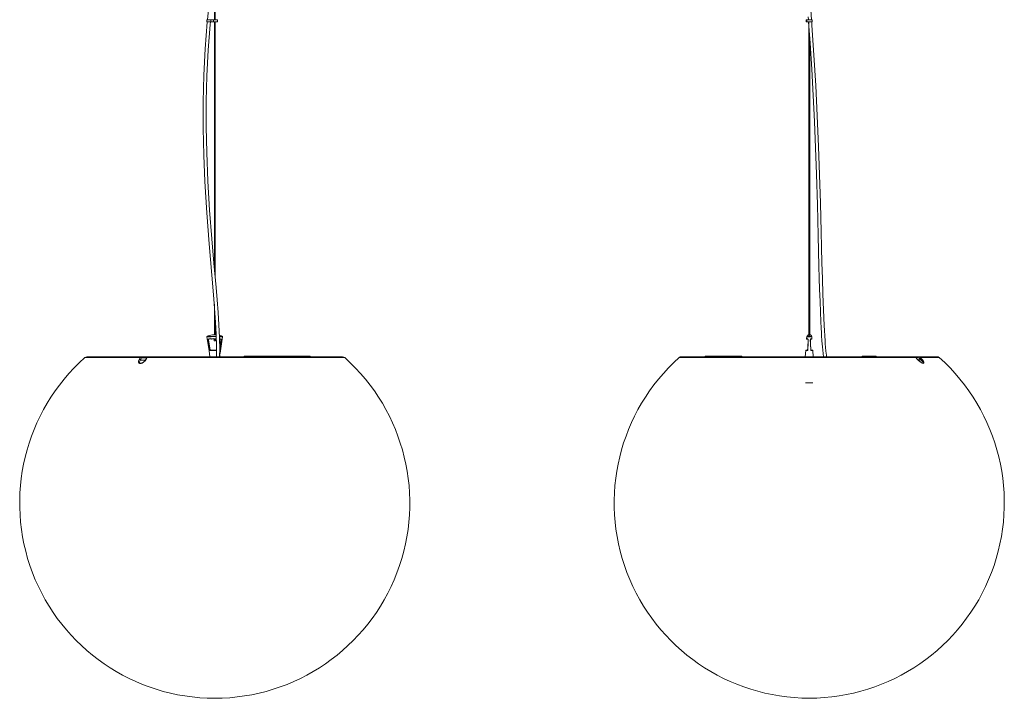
# Model space of a CAD drawing. Header units: millimetres. Extents: x -300 to 1214, y -2054 to 319.
# Tile 1 of 2: x -300 to 1214, y -2054 to -1011. Entities that reach past the tile are written whole.
import ezdxf

# ---------------------------------------------------------------- set-up
doc = ezdxf.new("R2010")
doc.units = ezdxf.units.MM

msp = doc.modelspace()

# ---------------------------------------------------------------- linework, layer by layer
at = {"color": 7, "linetype": 'Continuous', "lineweight": 15}
for p, q in [((-1, -413.6), (-1, -1010.7)), ((0.3, -1010.7), (0.3, -413.6)), ((-12.4, -1010.7), (-12.4, -1013.7)), ((-12.4, -1010.7), (4.1, -1010.7)), ((-12.4, -1013.7), (4.1, -1013.7)), ((-6.6, -1010.7), (-6.6, -1013.7)), ((-2.4, -1010.7), (-2.4, -1013.7)), ((-1, -1013.7), (-1, -1392.3)), ((0.3, -1407.5), (0.3, -1013.7)), ((4.1, -1013.7), (4.1, -1010.7)), ((909.4, -1010.6), (909.4, -1013.6)), ((909.4, -1010.6), (918.4, -1010.6)), ((909.4, -1013.6), (918.4, -1013.6)), ((910.1, -1010.6), (910.1, -1013.6)), ((910.3, -1010.6), (910.3, -1013.6)), ((913.2, -1013.6), (913.2, -1494.7)), ((918.3, -1013.6), (918.3, -1010.6)), ((918.4, -1013.6), (918.4, -1010.6)), ((914.6, -1494.7), (914.6, -1037.3)), ((-1, -1448), (-1, -1494.9)), ((0.3, -1494.8), (0.3, -1466)), ((-12, -1497.3), (-12, -1497.3)), ((-9.1, -1495.9), (-9.1, -1495.9)), ((6.7, -1495.5), (8, -1495.9)), ((8, -1495.9), (8, -1495.8)), ((910, -1497.6), (909.8, -1501)), ((910.1, -1497.5), (910, -1497.7)), ((910, -1497.7), (910, -1497.7)), ((914.6, -1494.7), (914.6, -1494.7)), ((918, -1501), (917.8, -1497.6)), ((917.8, -1497.7), (917.8, -1497.7)), ((-10, -1502.7), (-7.4, -1518.8)), ((-1, -1501.5), (-1, -1502.2)), ((0.3, -1502.2), (-1, -1502.2)), ((0.3, -1502.2), (0.3, -1501.5)), ((7.2, -1515), (9.1, -1502.6)), ((910.3, -1501.5), (910.5, -1501.5)), ((910.7, -1501.6), (911.9, -1501.6)), ((916, -1501.6), (917.2, -1501.6)), ((917.4, -1501.5), (917.5, -1501.5)), ((-102.5, -1528.7), (-196.8, -1528.7)), ((-102.4, -1528.7), (-102.6, -1528.8)), ((196, -1528.7), (-102.4, -1528.7)), ((-7.5, -1518.8), (-0.4, -1518.7)), ((-0.4, -1518.7), (2.5, -1518.7)), ((7.3, -1528.7), (7.5, -1527.1)), ((45, -1527.9), (45, -1528.7)), ((45.1, -1527.9), (77, -1527.9)), ((45.1, -1528.7), (45.1, -1527.9)), ((48.1, -1528.7), (48.1, -1527.9)), ((48.1, -1528.7), (48.1, -1527.9)), ((67.9, -1528.7), (67.9, -1527.9)), ((67.9, -1528.7), (67.9, -1527.9)), ((67.9, -1528.7), (67.9, -1527.9)), ((73.1, -1528.7), (73.1, -1527.9)), ((77.1, -1527.9), (77.1, -1528.7)), ((77.2, -1528.7), (77.2, -1527.9)), ((77.2, -1527.9), (84.1, -1527.9)), ((77.3, -1528.7), (77.3, -1527.9)), ((77.5, -1528.7), (77.5, -1527.9)), ((77.7, -1528.7), (77.7, -1527.9)), ((77.8, -1528.7), (77.8, -1527.9)), ((77.9, -1528.7), (77.9, -1527.9)), ((78, -1528.7), (78, -1527.9)), ((80.5, -1528.7), (80.5, -1527.9)), ((83.6, -1528.7), (83.6, -1527.9)), ((83.7, -1528.7), (83.7, -1527.9)), ((83.8, -1528.7), (83.8, -1527.9)), ((83.9, -1528.7), (83.9, -1527.9)), ((84, -1528.7), (84, -1527.9)), ((84.1, -1528.7), (84.1, -1527.9)), ((84.2, -1527.9), (84.2, -1528.7)), ((84.2, -1527.9), (92.1, -1527.9)), ((84.2, -1528.7), (84.2, -1527.9)), ((84.2, -1528.7), (84.2, -1527.9)), ((84.8, -1528.7), (84.8, -1527.9)), ((86.2, -1528.7), (86.2, -1527.9)), ((88.1, -1528.7), (88.1, -1527.9)), ((89.9, -1528.7), (89.9, -1527.9)), ((91.5, -1528.7), (91.5, -1527.9)), ((92.2, -1527.9), (92.2, -1528.7)), ((92.2, -1528.7), (92.2, -1527.9)), ((92.2, -1527.9), (96.7, -1527.9)), ((92.3, -1528.7), (92.3, -1527.9)), ((92.5, -1528.7), (92.5, -1527.9)), ((92.7, -1528.7), (92.7, -1527.9)), ((92.8, -1528.7), (92.8, -1527.9)), ((92.9, -1528.7), (92.9, -1527.9)), ((93, -1528.7), (93, -1527.9)), ((95.5, -1528.7), (95.5, -1527.9)), ((96.4, -1528.7), (96.4, -1527.9)), ((96.7, -1527.9), (98.4, -1527.9)), ((96.7, -1528.7), (96.7, -1527.9)), ((96.7, -1528.7), (96.7, -1527.9)), ((96.8, -1528.7), (96.8, -1527.9)), ((97, -1528.7), (97, -1527.9)), ((97.2, -1528.7), (97.2, -1527.9)), ((97.4, -1528.7), (97.4, -1527.9)), ((97.5, -1528.7), (97.5, -1527.9)), ((97.6, -1528.7), (97.6, -1527.9)), ((97.6, -1527.9), (97.6, -1528.7)), ((97.7, -1528.7), (97.7, -1527.9)), ((98.2, -1528.7), (98.2, -1527.9)), ((98.4, -1528.7), (98.4, -1527.9)), ((98.4, -1528.7), (98.4, -1527.9)), ((98.4, -1527.9), (99.3, -1527.9)), ((98.9, -1528.7), (98.9, -1527.9)), ((99.4, -1527.9), (99.4, -1528.7)), ((99.4, -1527.9), (103.4, -1527.9)), ((99.4, -1528.7), (99.4, -1527.9)), ((99.5, -1528.7), (99.5, -1527.9)), ((99.7, -1528.7), (99.7, -1527.9)), ((99.9, -1528.7), (99.9, -1527.9)), ((100.1, -1528.7), (100.1, -1527.9)), ((100.2, -1528.7), (100.2, -1527.9)), ((100.2, -1528.7), (100.2, -1527.9)), ((103.4, -1527.9), (103.4, -1528.7)), ((103.4, -1527.9), (107.5, -1527.9)), ((103.4, -1528.7), (103.4, -1527.9)), ((103.5, -1528.7), (103.5, -1527.9)), ((103.6, -1528.7), (103.6, -1527.9)), ((103.7, -1528.7), (103.7, -1527.9)), ((103.9, -1528.7), (103.9, -1527.9)), ((104, -1528.7), (104, -1527.9)), ((104.1, -1528.7), (104.1, -1527.9)), ((104.2, -1528.7), (104.2, -1527.9)), ((107.6, -1527.9), (110.5, -1527.9)), ((107.6, -1528.7), (107.6, -1527.9)), ((107.6, -1528.7), (107.6, -1527.9)), ((107.7, -1528.7), (107.7, -1527.9)), ((107.9, -1528.7), (107.9, -1527.9)), ((108.1, -1528.7), (108.1, -1527.9)), ((108.2, -1528.7), (108.2, -1527.9)), ((108.3, -1528.7), (108.3, -1527.9)), ((108.4, -1527.9), (108.4, -1528.7)), ((110.5, -1527.9), (110.5, -1528.7)), ((110.6, -1527.9), (117.1, -1527.9)), ((110.6, -1528.7), (110.6, -1527.9)), ((110.7, -1528.7), (110.7, -1527.9)), ((111, -1528.7), (111, -1527.9)), ((111.6, -1528.7), (111.6, -1527.9)), ((112.3, -1528.7), (112.3, -1527.9)), ((113.5, -1528.7), (113.5, -1527.9)), ((114.7, -1528.7), (114.7, -1527.9)), ((115.8, -1528.7), (115.8, -1527.9)), ((116.7, -1528.7), (116.7, -1527.9)), ((117.1, -1528.7), (117.1, -1527.9)), ((117.1, -1527.9), (117.1, -1528.7)), ((117.1, -1527.9), (119.9, -1527.9)), ((117.1, -1528.7), (117.1, -1527.9)), ((117.9, -1528.7), (117.9, -1527.9)), ((118.5, -1528.7), (118.5, -1527.9)), ((118.9, -1528.7), (118.9, -1527.9)), ((119.2, -1528.7), (119.2, -1527.9)), ((119.3, -1528.7), (119.3, -1527.9)), ((119.4, -1528.7), (119.4, -1527.9)), ((119.5, -1528.7), (119.5, -1527.9)), ((119.6, -1528.7), (119.6, -1527.9)), ((119.7, -1528.7), (119.7, -1527.9)), ((119.8, -1528.7), (119.8, -1527.9)), ((119.9, -1528.7), (119.9, -1527.9)), ((119.9, -1528.7), (119.9, -1527.9)), ((119.9, -1528.7), (119.9, -1527.9)), ((134.5, -1527.9), (120, -1527.9)), ((122, -1528.7), (122, -1527.9)), ((123.9, -1528.7), (123.9, -1527.9)), ((125.4, -1528.7), (125.4, -1527.9)), ((127.8, -1527.9), (127.8, -1528.7)), ((131.2, -1527.9), (131.2, -1528.7)), ((131.3, -1527.9), (131.3, -1528.7)), ((132, -1528.7), (132, -1527.9)), ((133, -1527.9), (133, -1528.7)), ((133.8, -1527.9), (133.8, -1528.7)), ((134.6, -1527.9), (134.6, -1528.7)), ((146.5, -1527.9), (134.6, -1527.9)), ((136.7, -1528.7), (136.7, -1527.9)), ((137.1, -1527.9), (137.1, -1528.7)), ((137.7, -1527.9), (137.7, -1528.7)), ((138.1, -1527.9), (138.1, -1528.7)), ((138.5, -1527.9), (138.5, -1528.7)), ((140.3, -1527.9), (140.3, -1528.7)), ((140.7, -1527.9), (140.7, -1528.7)), ((141.9, -1528.7), (141.9, -1527.9)), ((142.3, -1527.9), (142.3, -1528.7)), ((142.6, -1528.7), (142.6, -1527.9)), ((145.4, -1528.7), (145.4, -1527.9)), ((145.7, -1528.7), (145.7, -1527.9)), ((146.5, -1527.9), (146.5, -1528.7)), ((1074.8, -1528.6), (717.6, -1528.6)), ((753.7, -1527.8), (753.7, -1528.6)), ((753.8, -1528.6), (753.8, -1527.8)), ((753.8, -1527.8), (754.7, -1527.8)), ((755, -1527.8), (755, -1528.6)), ((755.2, -1527.8), (781.8, -1527.8)), ((755.2, -1527.8), (755.2, -1528.6)), ((758.1, -1528.6), (758.1, -1527.8)), ((763.3, -1528.6), (763.3, -1527.8)), ((767.7, -1528.6), (767.7, -1527.8)), ((780.6, -1528.6), (780.6, -1527.8)), ((780.6, -1528.6), (780.6, -1527.8)), ((780.6, -1528.6), (780.6, -1527.8)), ((781.8, -1528.6), (781.8, -1527.8)), ((781.9, -1527.8), (786.6, -1527.8)), ((786, -1528.6), (786, -1527.8)), ((786.1, -1528.6), (786.1, -1527.8)), ((786.2, -1528.6), (786.2, -1527.8)), ((786.3, -1528.6), (786.3, -1527.8)), ((786.4, -1528.6), (786.4, -1527.8)), ((786.6, -1528.6), (786.6, -1527.8)), ((786.6, -1528.6), (786.6, -1527.8)), ((786.6, -1528.6), (786.6, -1527.8)), ((786.6, -1527.8), (793.1, -1527.8)), ((787.5, -1528.6), (787.5, -1527.8)), ((789.3, -1528.6), (789.3, -1527.8)), ((790.9, -1528.6), (790.9, -1527.8)), ((792.3, -1528.6), (792.3, -1527.8)), ((793.1, -1528.6), (793.1, -1527.8)), ((793.1, -1528.6), (793.1, -1527.8)), ((793.2, -1527.8), (796.4, -1527.8)), ((795.8, -1528.6), (795.8, -1527.8)), ((795.9, -1528.6), (795.9, -1527.8)), ((796, -1528.6), (796, -1527.8)), ((796.1, -1528.6), (796.1, -1527.8)), ((796.2, -1528.6), (796.2, -1527.8)), ((796.4, -1528.6), (796.4, -1527.8)), ((796.4, -1528.6), (796.4, -1527.8)), ((796.4, -1528.6), (796.4, -1527.8)), ((796.4, -1527.8), (799.4, -1527.8)), ((798.7, -1528.6), (798.7, -1527.8)), ((798.8, -1528.6), (798.8, -1527.8)), ((799, -1528.6), (799, -1527.8)), ((799.1, -1528.6), (799.1, -1527.8)), ((799.2, -1528.6), (799.2, -1527.8)), ((799.3, -1528.6), (799.3, -1527.8)), ((799.4, -1528.6), (799.4, -1527.8)), ((799.4, -1528.6), (799.4, -1527.8)), ((799.4, -1527.8), (801.1, -1527.8)), ((800.5, -1528.6), (800.5, -1527.8)), ((800.6, -1528.6), (800.6, -1527.8)), ((800.7, -1528.6), (800.7, -1527.8)), ((800.8, -1528.6), (800.8, -1527.8)), ((801, -1528.6), (801, -1527.8)), ((801.1, -1528.6), (801.1, -1527.8)), ((801.1, -1528.6), (801.1, -1527.8)), ((801.1, -1528.6), (801.1, -1527.8)), ((801.1, -1527.8), (803.7, -1527.8)), ((803.2, -1528.6), (803.2, -1527.8)), ((803.3, -1528.6), (803.3, -1527.8)), ((803.4, -1528.6), (803.4, -1527.8)), ((803.5, -1528.6), (803.5, -1527.8)), ((803.6, -1528.6), (803.6, -1527.8)), ((803.7, -1528.6), (803.7, -1527.8)), ((803.7, -1528.6), (803.7, -1527.8)), ((803.7, -1528.6), (803.7, -1527.8)), ((803.7, -1527.8), (806.5, -1527.8)), ((805.9, -1528.6), (805.9, -1527.8)), ((806, -1528.6), (806, -1527.8)), ((806.1, -1528.6), (806.1, -1527.8)), ((806.2, -1528.6), (806.2, -1527.8)), ((806.3, -1528.6), (806.3, -1527.8)), ((806.4, -1528.6), (806.4, -1527.8)), ((806.5, -1528.6), (806.5, -1527.8)), ((806.5, -1528.6), (806.5, -1527.8)), ((806.5, -1527.8), (810, -1527.8)), ((806.5, -1528.6), (806.5, -1527.8)), ((806.7, -1528.6), (806.7, -1527.8)), ((807, -1528.6), (807, -1527.8)), ((807.2, -1528.6), (807.2, -1527.8)), ((807.6, -1528.6), (807.6, -1527.8)), ((808.1, -1528.6), (808.1, -1527.8)), ((808.7, -1528.6), (808.7, -1527.8)), ((809.3, -1528.6), (809.3, -1527.8)), ((809.9, -1528.6), (809.9, -1527.8)), ((810, -1528.6), (810, -1527.8)), ((908.5, -1519.1), (907.7, -1528.6)), ((909, -1518.6), (911.3, -1518.6)), ((916.5, -1518.6), (918.8, -1518.6)), ((920.1, -1528.6), (919.3, -1519.1)), ((995.5, -1527.8), (995.5, -1528.6)), ((1016.9, -1527.8), (995.5, -1527.8)), ((995.7, -1528.6), (995.7, -1527.8)), ((998.8, -1528.6), (998.8, -1527.8)), ((999.4, -1527.8), (999.4, -1528.6)), ((999.9, -1528.6), (999.9, -1527.8)), ((1001.4, -1528.6), (1001.4, -1527.8)), ((1004.6, -1528.6), (1004.6, -1527.8)), ((1005.7, -1527.8), (1005.7, -1528.6)), ((1006.4, -1527.8), (1006.4, -1528.6)), ((1008.1, -1528.6), (1008.1, -1527.8)), ((1008.7, -1527.8), (1008.7, -1528.6)), ((1009.2, -1527.8), (1009.2, -1528.6)), ((1011.4, -1527.8), (1011.4, -1528.6)), ((1011.8, -1528.6), (1011.8, -1527.8)), ((1013.5, -1527.8), (1013.5, -1528.6)), ((1014.9, -1528.6), (1014.9, -1527.8)), ((1016.9, -1527.8), (1016.9, -1528.6)), ((1075, -1528.6), (1110.4, -1528.6)), ((-115.1, -1530), (-116.7, -1532.7)), ((-114.8, -1533.7), (-113.3, -1531.1)), ((-107.1, -1533.7), (-114.8, -1533.7)), ((-104.9, -1530.3), (-106.5, -1533)), ((-105.7, -1532.7), (-104.2, -1530)), ((-104.2, -1530), (199.5, -1530)), ((714, -1529.9), (1077.6, -1529.9)), ((1077.6, -1529.9), (1080, -1532.6)), ((1080.3, -1532.7), (1077.8, -1530)), ((1085.5, -1533.6), (1081.3, -1533.6)), ((1083, -1531), (1085.5, -1533.6)), ((1087.2, -1532.6), (1084.7, -1529.9)), ((919.4, -1568.6), (908.4, -1568.6))]:
    msp.add_line(p, q, dxfattribs=at)
at = {"color": 8, "linetype": 'Continuous', "lineweight": 15}
for p, q in [((909.8, -1500.8), (909.8, -1501)), ((910.3, -1501.5), (910.3, -1501.5)), ((911.3, -1501.3), (910.7, -1501.5)), ((911.8, -1501.5), (910.7, -1501.5)), ((910.7, -1501.5), (910.7, -1501.6)), ((917.1, -1501.5), (916, -1501.5)), ((917.2, -1501.6), (917.1, -1501.5)), ((918.8, -1518.6), (918.8, -1518.6)), ((-200.2, -1530), (-115.1, -1530)), ((-104.8, -1530.2), (-112, -1530.2)), ((1081.1, -1530.1), (1078, -1530.1)), ((1084.7, -1529.9), (1113.8, -1529.9))]:
    msp.add_line(p, q, dxfattribs=at)
at = {"color": 7, "linetype": 'Continuous', "lineweight": 15, "flags": 128}
for points in [[(-1, -912.1), (-3.5, -932.5), (-8.1, -974.1), (-11.6, -1010.7)], [(917.5, -1010.6), (914.8, -972.5)], [(-11.8, -1013.7), (-11.9, -1014.6), (-14.9, -1055.3), (-17, -1096), (-18.1, -1136.8), (-18.2, -1177.7), (-17.3, -1218.6), (-15.6, -1259.5), (-12.7, -1307.3), (-8.9, -1355.2), (-4.8, -1403.3), (-1.7, -1439.5), (1, -1475.8), (2, -1494), (2.5, -1512.8), (2.5, -1519), (2.4, -1525.2), (2.2, -1528.7)], [(6.9, -1528.7), (7.1, -1526.3), (7.2, -1518.8), (6.9, -1499.3), (6, -1479.8), (4.7, -1460.6), (3.2, -1441.4), (1.6, -1422.3), (-1.7, -1384.9), (-4.9, -1347.6), (-8.2, -1303.3), (-10.9, -1259), (-12.7, -1214.8), (-13.5, -1175.4), (-13.4, -1136), (-12.3, -1096.7), (-10.4, -1057.4), (-7.5, -1018.2), (-7.1, -1013.7)], [(912.5, -1006.4), (912.8, -1010.6)], [(913, -1013.6), (915.2, -1046.5), (917.7, -1086.7), (920, -1127), (921.9, -1167.3), (923.6, -1207.6), (925.1, -1248), (926.5, -1295.2), (927.8, -1342.5), (928.9, -1389.8), (929.4, -1407.6), (929.9, -1425.5), (930.5, -1443.3), (931.2, -1460.9), (931.3, -1465.2), (931.5, -1469.4), (931.7, -1473.6), (931.9, -1477.8), (932.1, -1481.9), (932.4, -1485.9), (932.6, -1490.5), (933, -1495.8), (933.5, -1504.1), (934.3, -1513.5), (935.3, -1523.7), (935.9, -1528.6)], [(940.6, -1528.6), (940.3, -1526.4), (939.6, -1520), (939.1, -1514.1), (938.6, -1508.9), (938.3, -1504.4), (936.8, -1480.6), (935.7, -1456.5), (934.8, -1432.4), (934.1, -1408.4), (933.5, -1384.4), (932.9, -1360.4), (932.3, -1336.5), (931.2, -1292.7), (929.8, -1249), (928.3, -1205.3), (926.2, -1158.6), (923.9, -1111.9), (921.1, -1065.3), (918.1, -1018.9), (917.7, -1013.7)], [(-12.4, -1498.3), (-9, -1519.6), (-8, -1528.7)], [(7.9, -1523.1), (8.3, -1519.6), (11.5, -1498.2)], [(913.4, -1494.8), (913.4, -1494.7), (913.4, -1494.9), (913.4, -1495.5), (913.4, -1495.8)], [(913.4, -1495.8), (913.9, -1495.8), (914.4, -1495.8)], [(914.4, -1495.8), (914.4, -1495), (914.5, -1494.7)], [(917.8, -1497.7), (917.8, -1497.7), (917.8, -1497.5)], [(-8.2, -1519.3), (-9.8, -1509), (-10.8, -1502.8)], [(-9.5, -1501), (-7.4, -1500.8), (-5.4, -1501.1)], [(-9.2, -1501.5), (-9.2, -1501.5), (-9.3, -1501.5), (-9.3, -1501.5), (-9.4, -1501.4), (-9.4, -1501.3), (-9.5, -1501.2), (-9.5, -1501.1), (-9.5, -1501)], [(-5.5, -1501.6), (-7.3, -1501.4), (-9.2, -1501.5)], [(-4.8, -1501.6), (-5.1, -1501.7), (-5.5, -1501.6)], [(-5.4, -1501.1), (-5.2, -1501.2), (-5.1, -1501.1)], [(2.2, -1501.2), (1.6, -1501.2), (-0.1, -1501.6)], [(8.3, -1501.5), (7, -1501.3), (6.9, -1501.3)], [(9.9, -1502.7), (8.9, -1509.4), (7.7, -1517.5), (7.4, -1519.3)], [(8.6, -1501), (8.6, -1501.1), (8.6, -1501.2), (8.5, -1501.3), (8.5, -1501.4), (8.5, -1501.4), (8.4, -1501.5), (8.4, -1501.5), (8.3, -1501.5)], [(909.8, -1501), (909.9, -1500.6), (910.1, -1500.8), (910.1, -1501)], [(909.8, -1501), (909.8, -1501), (909.8, -1501), (909.8, -1501)], [(910.1, -1501), (910.2, -1501.1), (910.2, -1501)], [(910.2, -1501), (910.9, -1500.7), (911.4, -1500.9)], [(910.2, -1501.2), (910.2, -1501.2), (910.2, -1501.2)], [(911.7, -1501.4), (911.7, -1501.4), (911.7, -1501.4), (911.9, -1501.6), (912.1, -1501.9), (912.2, -1502.2), (912.3, -1502.5), (912.3, -1502.6)], [(916.3, -1519.2), (915.7, -1508.9), (915.5, -1502.7)], [(916.2, -1501.4), (916.5, -1501.3), (916.6, -1501.3)], [(916.4, -1500.9), (917.2, -1500.7), (917.6, -1501)], [(917.6, -1501), (917.7, -1501.1), (917.7, -1501)], [(917.7, -1501), (917.9, -1500.6), (918, -1500.7), (918, -1501)], [(-196.9, -1528.7), (-198.7, -1529.1), (-200.2, -1530)], [(-115.1, -1530), (-114.2, -1529.1), (-113.2, -1528.7)], [(7.8, -1523.1), (7.8, -1523.1), (7.7, -1523.3), (7.6, -1523.7), (7.3, -1524.2), (7.2, -1524.9), (7.2, -1525.1)], [(167, -1530), (165.5, -1529), (164.2, -1528.7)], [(199.5, -1530), (197.9, -1529.1), (196.1, -1528.7)], [(717.4, -1528.6), (715.6, -1529), (714, -1529.9)], [(804.6, -1529.9), (805.6, -1528.9), (806.4, -1528.6)], [(1077.6, -1529.9), (1076.3, -1529), (1074.8, -1528.6)], [(1077.8, -1530), (1076.6, -1529.1), (1075.2, -1528.7)], [(1081.9, -1528.6), (1081.7, -1528.7), (1081.6, -1528.8), (1081.4, -1528.9), (1081.3, -1529.1), (1081.2, -1529.3), (1081.1, -1529.6), (1081.1, -1529.8), (1081.1, -1530.1)], [(1081.9, -1528.6), (1083.4, -1529), (1084.7, -1529.9)], [(1113.8, -1529.9), (1112.2, -1529), (1110.4, -1528.6)], [(-116.7, -1532.7), (-117.6, -1534.8), (-117.8, -1536.7), (-117.6, -1537.6), (-117, -1538.4), (-116.2, -1538.9), (-115, -1539.1), (-113.6, -1538.9), (-112.1, -1538.4), (-110.7, -1537.6), (-109.5, -1536.7), (-107.3, -1534.8), (-105.7, -1532.7)], [(-106.4, -1532.9), (-108.1, -1535.1), (-110.2, -1536.9), (-111.3, -1537.6), (-112.4, -1538.2), (-113.5, -1538.5), (-114.4, -1538.6)], [(-113.3, -1531.1), (-112.7, -1530.5), (-112, -1530.2)], [(1080, -1532.6), (1082.1, -1534.7), (1084.6, -1536.6), (1085.8, -1537.5), (1087.1, -1538.3), (1088.3, -1538.8), (1089.3, -1539), (1090, -1538.8), (1090.3, -1538.3), (1090.3, -1537.5), (1090, -1536.6), (1088.9, -1534.7), (1087.2, -1532.6)], [(1088.5, -1538.5), (1088.3, -1538.5), (1087.8, -1538.4), (1087.1, -1538.1), (1086.1, -1537.6), (1084.9, -1536.7), (1083.4, -1535.6), (1081.8, -1534.2), (1080.2, -1532.5)], [(1081.1, -1530.1), (1082.1, -1530.4), (1083, -1531)]]:
    msp.add_lwpolyline(points, dxfattribs=at)
at = {"color": 8, "linetype": 'Continuous', "lineweight": 15, "flags": 128}
for points in [[(2.1, -1497.9), (0.3, -1497.8), (-1.4, -1497.8), (-5.8, -1497.9), (-9.6, -1497.9), (-11.4, -1498.1), (-12, -1498.2), (-12.3, -1498.2), (-12.4, -1498.3), (-12.4, -1498.3)], [(-12, -1497.3), (-12, -1497.3), (-12, -1497.3), (-11.8, -1497.3), (-11.3, -1497.4), (-10, -1497.5), (-9.6, -1497.5), (-6.5, -1497.6), (-5.7, -1497.6), (0.3, -1497.6), (2.1, -1497.6)], [(11.5, -1498.2), (11.5, -1498.2), (11.4, -1498.2), (11, -1498.2), (10.7, -1498.1), (9.8, -1498), (9, -1498), (7.8, -1497.9), (6.9, -1497.9)], [(913.9, -1498.2), (913.5, -1498.1), (913.1, -1498.1), (912.7, -1498), (912, -1497.9), (911.5, -1497.9), (911.1, -1497.8), (910.5, -1497.8), (910.1, -1497.8), (910, -1497.7), (910, -1497.7)], [(910.1, -1497.5), (910.1, -1497.5), (910.6, -1497.5), (911.2, -1497.4), (911.6, -1497.4), (912.2, -1497.3), (913, -1497.2), (913.3, -1497.2), (913.7, -1497.2), (913.9, -1497.2)], [(-0.2, -1501.1), (1.6, -1500.6), (2.2, -1500.7)], [(6.9, -1500.8), (7.2, -1500.8), (8.6, -1501)], [(910.1, -1501), (910.1, -1501.1), (910.2, -1501.2)], [(910.3, -1501.5), (910.3, -1501.5), (910.3, -1501.5)], [(912.3, -1502.5), (912.2, -1502.5), (912.2, -1502.6), (912.1, -1502.6)], [(912.4, -1502.7), (912.3, -1502.7), (912.3, -1502.6), (912.3, -1502.6)], [(915.6, -1502.6), (915.6, -1502.6), (915.6, -1502.7), (915.5, -1502.7)], [(917.1, -1501.5), (916.7, -1501.3), (916.6, -1501.3)], [(917.5, -1501.5), (917.5, -1501.5), (917.5, -1501.5)], [(917.7, -1501.2), (917.7, -1501.1), (917.7, -1501)], [(-102.6, -1528.8), (-103.3, -1529.1), (-104.2, -1530)], [(2.5, -1519.2), (1.8, -1519.2), (-0.4, -1519.2)], [(-114.9, -1533.7), (-115.8, -1535.3), (-116.3, -1536.7), (-116, -1538), (-115.4, -1538.5), (-114.9, -1538.6), (-114.4, -1538.6), (-114.4, -1538.6)], [(-105.7, -1532.7), (-106.2, -1532.7), (-106.5, -1533), (-106.5, -1533)], [(1080.3, -1532.6), (1080.3, -1532.6), (1080, -1532.6)], [(1088.5, -1538.5), (1088.8, -1538.5), (1089, -1538.4), (1089.1, -1537.9), (1088.4, -1536.6), (1087.1, -1535.2), (1085.5, -1533.6)]]:
    msp.add_lwpolyline(points, dxfattribs=at)
at = {"color": 7, "linetype": 'Continuous', "lineweight": 15}
for centre, radius, start, end in [((-11.4, -1498.1), 0.965, 117.1985, 191.7998), ((-6.9, -1504), 8.4, 105.4646, 128.0446), ((-0.8, -1525.2), 30.4, 84.7346, 105.8412), ((5.8, -1504.3), 8.77, 52.3018, 75.5592), ((10.6, -1498), 0.91, 346.8203, 52.488), ((913.9, -1498.7), 4.03, 99.6017, 163.163), ((913.9, -1498.7), 4.03, 16.7984, 80.4663), ((-9.2, -1502.6), 1.6, 100.6561, 185.9122), ((-9.3, -1510.3), 7.64, 95.2042, 101.5848), ((-9, -1502.5), 1, 102.2789, 189.1275), ((-4.7, -1501.5), 0.78, 154.8845, 192.9065), ((-2.8, -1506.3), 5.66, 67.6811, 113.7044), ((-3.9, -1500.8), 1.23, 196.9806, 223.249), ((-2.8, -1506.2), 5, 67.3219, 113.8875), ((-0.4, -1503.2), 1.16, 125.3052, 54.6948), ((3.6, -1503), 4.64, 155.6165, 162.1792), ((-0.4, -1500.6), 1, 247.3219, 292.9109), ((-0.4, -1500.6), 0.516, 247.6578, 292.539), ((-3.7, -1502.7), 3.86, 17.0874, 24.9489), ((8.1, -1502.5), 1, 351.1052, 77.9538), ((8.4, -1502.6), 1.58, 353.656, 80.1114), ((8.3, -1511), 8.44, 78.9044, 84.6508), ((910.3, -1501), 0.493, 172.9656, 270.9045), ((910.3, -1501), 0.487, 178.9675, 271.4571), ((910.9, -1500.8), 0.818, 188.0887, 211.1028), ((910.7, -1501), 0.517, 181.5375, 267.2763), ((910.6, -1501.1), 0.478, 191.3313, 273.9404), ((911.1, -1502.4), 1.14, 60.4141, 82.2912), ((722.1, -1500.1), 190.2, 354.3638, 359.2478), ((575.7, -1492.5), 336.6, 355.5555, 358.2791), ((910.3, -1502.7), 2.14, 1.5888, 57.2223), ((695.7, -1499.7), 216.7, 354.8419, 359.217), ((910.6, -1502.5), 1.5, 357.8368, 39.1833), ((917.6, -1502.7), 2.16, 123.9171, 178.6067), ((917.2, -1502.6), 1.61, 130.3868, 180.2981), ((1188.2, -1497.4), 272.6, 181.0917, 184.4991), ((917.1, -1501), 0.516, 272.6558, 358.8616), ((917.2, -1501.1), 0.488, 266.6557, 348.2474), ((917.5, -1501), 0.506, 270.6257, 7.8737), ((917.5, -1501), 0.485, 268.3768, 1.2296), ((920.1, -1501.9), 2.54, 157.3101, 164.1445), ((-113.4, -1530.1), 1.39, 355.3851, 84.4849), ((-102.2, -1531.8), 3.07, 97.2975, 151.6526), ((-7.3, -1519.7), 0.967, 102.6281, 155.3441), ((-0.2, -1822.3), 303.1, 90.0417, 91.5152), ((34.2, -1519), 34.6, 179.6474, 180.4156), ((6.5, -1519.7), 0.937, 26.3336, 44.1639), ((15.7, -1525.2), 8.56, 179.6327, 193.0786), ((909, -1519.1), 0.5, 90.0006, 175.7901), ((913.5, -1415.3), 104, 267.2406, 268.922), ((911.5, -1412.1), 106.6, 268.6643, 270.0273), ((911.1, -1463.5), 55.1, 268.8098, 270.1343), ((912, -1518.8), 0.61, 181.3649, 222.6553), ((916.5, -1419.6), 99.1, 269.8809, 271.3168), ((915.8, -1518.8), 0.664, 318.4494, 356.6999), ((914.4, -1421.5), 97.8, 271.0792, 272.8771), ((916.7, -1453.7), 65, 269.9576, 271.0922), ((918.8, -1519.1), 0.5, 4.2519, 89.9999), ((918.8, -1519.1), 0.5, 4.2127, 89.999), ((-0.4, -1753.7), 300, 131.7753, 270), ((-116.7, -1534.8), 2.16, 29.923, 88.9124), ((-115.1, -1532.2), 2.15, 28.6203, 88.489), ((-114.8, -1533.7), 0.0135, 206.1605, 272.9781), ((-0.4, -1753.7), 300, 270, 48.2247), ((913.9, -1753.6), 300, 131.7753, 270), ((913.9, -1753.6), 300, 270, 48.2247), ((1085.2, -1532.5), 2.59, 100.8271, 146.6646), ((1087.6, -1535.2), 2.65, 100.688, 144.9337), ((1085.5, -1533.6), 0.0226, 263.4393, 318.7688)]:
    msp.add_arc(centre, radius, start, end, dxfattribs=at)
at = {"color": 8, "linetype": 'Continuous', "lineweight": 15}
for centre, radius, start, end in [((6.7, -1457.7), 39.9, 270.1721, 276.3468), ((910.2, -1565.1), 68, 83.6669, 86.8837), ((919.3, -1531.5), 33.8, 92.6115, 99.2697), ((911.9, -1501), 0.443, 174.2589, 245.5478), ((916, -1501), 0.445, 296.4716, 6.1322), ((-104.3, -1530.7), 0.728, 79.2512, 148.6834), ((1077.6, -1530.2), 0.336, 47.1787, 97.206)]:
    msp.add_arc(centre, radius, start, end, dxfattribs=at)

doc.saveas('drawing.dxf')
